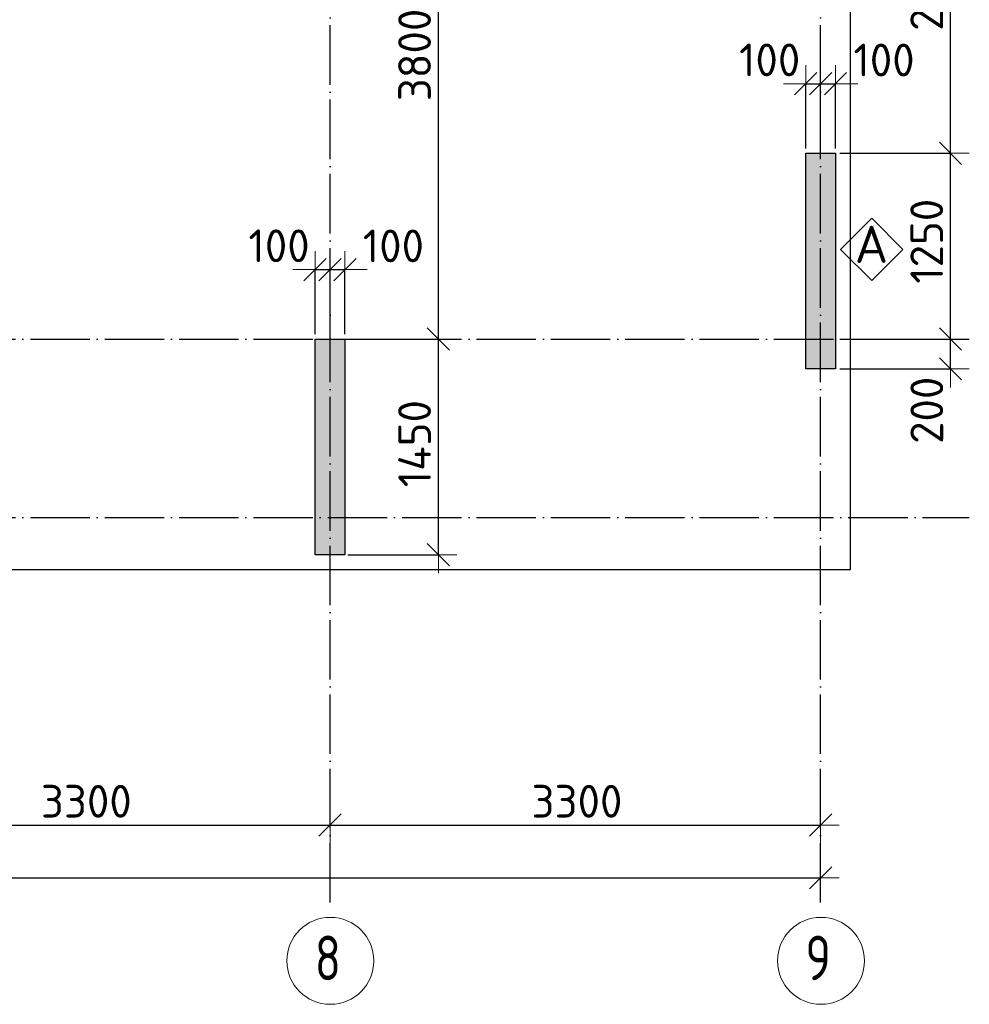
# Model space of a CAD drawing. Header units: millimetres. Extents: x -3495 to 112233, y -3287 to 47686.
# Tile 30 of 43: x 69663 to 76050, y -3274 to 3348. Entities that reach past the tile are written whole.
import ezdxf

# ---------------------------------------------------------------- set-up
doc = ezdxf.new("R2010")
doc.units = ezdxf.units.MM
doc.header["$PDMODE"] = 65
doc.linetypes.add('______11', pattern=[500, 400, -50, 0, -50])
doc.linetypes.add('______5', pattern=[1100, 800, -100, 100, -100])
for name, color, linetype, lineweight in [('Standard', 7, 'Continuous', 25), ('Армирование стержнями_ общее', 40, 'Continuous', 35), ('Размерная линия_ общее', 7, 'Continuous', 13)]:
    doc.layers.add(name, color=color, linetype=linetype, lineweight=lineweight)
doc.layers.add('Осевая линия_ общее', color=7, linetype='______5', lineweight=13, true_color=0xa0a0a0)
doc.styles.add('ISOCPEUR', font='isocpeur.ttf')
doc.dimstyles.new('DIMSTYLE_3', dxfattribs={"dimtxt": 220, "dimasz": 250, "dimexe": 0, "dimexo": 0, "dimgap": 110, "dimtad": 2, "dimdec": 0, "dimrnd": 5, "dimzin": 12, "dimdsep": 46, "dimtxsty": 'ISOCPEUR', "dimblk1": 'ALL_ML_STRICH', "dimblk2": 'ALL_ML_STRICH', "dimsah": 1, "dimcen": 0, "dimclrd": 7, "dimclre": 256, "dimclrt": 7, "dimadec": 0, "dimazin": 0, "dimtfac": 1, "dimtdec": 0, "dimtix": 1, "dimtmove": 2, "dimatfit": 3, "dimfxl": 0, "dimtzin": 0, "dimlwd": 0, "dimlwe": -3, "dimarcsym": 0})
doc.dimstyles.new('DIMSTYLE_8', dxfattribs={"dimtxt": 220, "dimasz": 250, "dimexe": 0, "dimexo": 0, "dimgap": 110, "dimtad": 2, "dimdec": 0, "dimrnd": 5, "dimzin": 12, "dimdsep": 46, "dimtxsty": 'ISOCPEUR', "dimblk1": 'ALL_ML_STRICH', "dimblk2": 'ALL_ML_STRICH', "dimsah": 1, "dimcen": 0, "dimclrd": 7, "dimclre": 256, "dimclrt": 7, "dimadec": 0, "dimazin": 0, "dimtfac": 1, "dimtdec": 0, "dimtix": 1, "dimtmove": 2, "dimatfit": 3, "dimfxl": 0, "dimtvp": 1.2, "dimtzin": 0, "dimlwd": 0, "dimlwe": -3, "dimarcsym": 0})

# ---------------------------------------------------------------- blocks, each defined once
blk = doc.blocks.new('ALL_ML_STRICH')
at = {"color": 0, "linetype": 'ByBlock', "lineweight": -2}
for p, q in [((-0.3, -0.3), (0.3, 0.3)), ((0, -0.5), (0, 0.5)), ((-1, 0), (0.5, 0))]:
    blk.add_line(p, q, dxfattribs=at)
blk = doc.blocks.new('*D44')
at = {"layer": 'DEFPOINTS', "color": 7, "linetype": 'Continuous', "lineweight": 13, "transparency": 33554687}
for p in [(50000, -2423.6), (75050, -2457.7), (50000, -2523.1)]:
    blk.add_point(p, dxfattribs=at)
at = {"layer": 'Размерная линия_ общее', "color": 253, "linetype": 'Continuous', "lineweight": -2, "true_color": 0xa0a0a0, "transparency": 33554687}
for p, q in [((50000, -2503.1), (50000, -2423.6)), ((75050, -2437.7), (75050, -2423.6))]:
    blk.add_line(p, q, dxfattribs=at)
at = {"layer": 'Размерная линия_ общее', "color": 7, "linetype": 'Continuous', "lineweight": -2, "transparency": 33554687}
blk.add_line((50000, -2423.6), (75050, -2423.6), dxfattribs=at)
at = {"layer": 'Размерная линия_ общее', "color": 7, "linetype": 'Continuous', "lineweight": 13, "transparency": 33554687, "xscale": 250, "yscale": 250, "zscale": 250, "rotation": 180}
blk.add_blockref('ALL_ML_STRICH', (50000, -2423.6), dxfattribs=at)
at = {"layer": 'Размерная линия_ общее', "color": 7, "linetype": 'Continuous', "lineweight": 13, "transparency": 33554687, "xscale": 250, "yscale": 250, "zscale": 250}
blk.add_blockref('ALL_ML_STRICH', (75050, -2423.6), dxfattribs=at)
at = {"layer": 'Размерная линия_ общее', "color": 7, "linetype": 'Continuous', "lineweight": 13, "transparency": 33554687, "insert": (62536, -2263.6), "char_height": 220, "width": 1100, "attachment_point": 5, "style": 'ISOCPEUR'}
blk.add_mtext('\\A1;{25050}', dxfattribs=at)
blk = doc.blocks.new('*D51')
at = {"layer": 'DEFPOINTS', "color": 7, "linetype": 'Continuous', "lineweight": 13, "transparency": 33554687}
for p in [(71750, -1976.4), (68450, -2068.8), (68450, -2071.3)]:
    blk.add_point(p, dxfattribs=at)
at = {"layer": 'Размерная линия_ общее', "color": 253, "linetype": 'Continuous', "lineweight": -2, "true_color": 0xa0a0a0, "transparency": 33554687}
for p, q in [((68450, -2068.8), (68450, -2068.8)), ((71750, -2076.4), (71750, -2068.8))]:
    blk.add_line(p, q, dxfattribs=at)
at = {"layer": 'Размерная линия_ общее', "color": 7, "linetype": 'Continuous', "lineweight": -2, "transparency": 33554687}
blk.add_line((68450, -2068.8), (71750, -2068.8), dxfattribs=at)
at = {"layer": 'Размерная линия_ общее', "color": 7, "linetype": 'Continuous', "lineweight": 13, "transparency": 33554687, "xscale": 250, "yscale": 250, "zscale": 250, "rotation": 180}
blk.add_blockref('ALL_ML_STRICH', (68450, -2068.8), dxfattribs=at)
at = {"layer": 'Размерная линия_ общее', "color": 7, "linetype": 'Continuous', "lineweight": 13, "transparency": 33554687, "xscale": 250, "yscale": 250, "zscale": 250}
blk.add_blockref('ALL_ML_STRICH', (71750, -2068.8), dxfattribs=at)
at = {"layer": 'Размерная линия_ общее', "color": 7, "linetype": 'Continuous', "lineweight": 13, "transparency": 33554687, "insert": (70111, -1908.8), "char_height": 220, "width": 880, "attachment_point": 5, "style": 'ISOCPEUR'}
blk.add_mtext('\\A1;{3300}', dxfattribs=at)
blk = doc.blocks.new('*D52')
at = {"layer": 'DEFPOINTS', "color": 7, "linetype": 'Continuous', "lineweight": 13, "transparency": 33554687}
for p in [(71750, -1976.4), (75050, -1976.4), (71750, -2068.8)]:
    blk.add_point(p, dxfattribs=at)
at = {"layer": 'Размерная линия_ общее', "color": 253, "linetype": 'Continuous', "lineweight": -2, "true_color": 0xa0a0a0, "transparency": 33554687}
for p, q in [((71750, -2076.4), (71750, -2068.8)), ((75050, -2076.4), (75050, -2068.8))]:
    blk.add_line(p, q, dxfattribs=at)
at = {"layer": 'Размерная линия_ общее', "color": 7, "linetype": 'Continuous', "lineweight": -2, "transparency": 33554687}
blk.add_line((71750, -2068.8), (75050, -2068.8), dxfattribs=at)
at = {"layer": 'Размерная линия_ общее', "color": 7, "linetype": 'Continuous', "lineweight": 13, "transparency": 33554687, "xscale": 250, "yscale": 250, "zscale": 250, "rotation": 180}
blk.add_blockref('ALL_ML_STRICH', (71750, -2068.8), dxfattribs=at)
at = {"layer": 'Размерная линия_ общее', "color": 7, "linetype": 'Continuous', "lineweight": 13, "transparency": 33554687, "xscale": 250, "yscale": 250, "zscale": 250}
blk.add_blockref('ALL_ML_STRICH', (75050, -2068.8), dxfattribs=at)
at = {"layer": 'Размерная линия_ общее', "color": 7, "linetype": 'Continuous', "lineweight": 13, "transparency": 33554687, "insert": (73411, -1908.8), "char_height": 220, "width": 880, "attachment_point": 5, "style": 'ISOCPEUR'}
blk.add_mtext('\\A1;{3300}', dxfattribs=at)
blk = doc.blocks.new('СЛОЖНЫЙ_ОБЪЕКТ_0')
at = {"layer": 'Осевая линия_ общее', "color": 253, "linetype": '______11', "lineweight": -3, "true_color": 0xa0a0a0, "transparency": 33554687}
for p, q in [((75050, -2590), (75050, 14620)), ((71750, -2590), (71750, 14510)), ((47230, 1200), (76050, 1200)), ((47230, 0), (76050, 0))]:
    blk.add_line(p, q, dxfattribs=at)
at = {"layer": 'Осевая линия_ общее', "color": 7, "linetype": 'Continuous', "lineweight": 13, "transparency": 33554687}
for centre in [(71752.4, -2981.9), (75052.4, -2981.9)]:
    blk.add_circle(centre, 292.4, dxfattribs=at)
at = {"layer": 'Осевая линия_ общее', "color": 7, "linetype": 'Continuous', "lineweight": 13, "transparency": 33554687, "char_height": 300, "width": 326.407, "attachment_point": 7, "style": 'ISOCPEUR'}
for s, insert in [('\\W0.78;8', (71647.4, -3112.4)), ('\\W0.78;9', (74947.4, -3112.4))]:
    blk.add_mtext(s, dxfattribs=dict(at, insert=insert))
blk = doc.blocks.new('*D266')
at = {"layer": 'DEFPOINTS', "color": 7, "linetype": 'Continuous', "lineweight": 13, "transparency": 33554687}
for p in [(71850, 1199.8), (71850, -250.2), (72479, -250.2)]:
    blk.add_point(p, dxfattribs=at)
at = {"layer": 'Размерная линия_ общее', "color": 253, "linetype": 'Continuous', "lineweight": -2, "true_color": 0xa0a0a0, "transparency": 33554687}
for p, q in [((71870, 1199.8), (72479, 1199.8)), ((71870, -250.2), (72479, -250.2))]:
    blk.add_line(p, q, dxfattribs=at)
at = {"layer": 'Размерная линия_ общее', "color": 7, "linetype": 'Continuous', "lineweight": -2, "transparency": 33554687}
blk.add_line((72479, -250.2), (72479, 1199.8), dxfattribs=at)
at = {"layer": 'Размерная линия_ общее', "color": 7, "linetype": 'Continuous', "lineweight": 13, "transparency": 33554687, "xscale": 250, "yscale": 250, "zscale": 250}
for p, rotation in [((72479, 1199.8), 90), ((72479, -250.2), 270)]:
    blk.add_blockref('ALL_ML_STRICH', p, dxfattribs=dict(at, rotation=rotation))
at = {"layer": 'Размерная линия_ общее', "color": 7, "linetype": 'Continuous', "lineweight": 13, "transparency": 33554687, "insert": (72319, 496.8), "char_height": 220, "width": 880, "attachment_point": 5, "rotation": 90, "style": 'ISOCPEUR'}
blk.add_mtext('\\A1;{1450}', dxfattribs=at)
blk = doc.blocks.new('*D267')
at = {"layer": 'DEFPOINTS', "color": 7, "linetype": 'Continuous', "lineweight": 13, "transparency": 33554687}
for p in [(71850, 5000), (71850, 1199.8), (72479, 1199.8)]:
    blk.add_point(p, dxfattribs=at)
at = {"layer": 'Размерная линия_ общее', "color": 253, "linetype": 'Continuous', "lineweight": -2, "true_color": 0xa0a0a0, "transparency": 33554687}
for p, q in [((71870, 5000), (72479, 5000)), ((71870, 1199.8), (72479, 1199.8))]:
    blk.add_line(p, q, dxfattribs=at)
at = {"layer": 'Размерная линия_ общее', "color": 7, "linetype": 'Continuous', "lineweight": -2, "transparency": 33554687}
blk.add_line((72479, 1199.8), (72479, 5000), dxfattribs=at)
at = {"layer": 'Размерная линия_ общее', "color": 7, "linetype": 'Continuous', "lineweight": 13, "transparency": 33554687, "xscale": 250, "yscale": 250, "zscale": 250}
for p, rotation in [((72479, 5000), 90), ((72479, 1199.8), 270)]:
    blk.add_blockref('ALL_ML_STRICH', p, dxfattribs=dict(at, rotation=rotation))
at = {"layer": 'Размерная линия_ общее', "color": 7, "linetype": 'Continuous', "lineweight": 13, "transparency": 33554687, "insert": (72319, 3110.9), "char_height": 220, "width": 880, "attachment_point": 5, "rotation": 90, "style": 'ISOCPEUR'}
blk.add_mtext('\\A1;{3800}', dxfattribs=at)
blk = doc.blocks.new('*D321')
at = {"layer": 'DEFPOINTS', "color": 7, "linetype": 'Continuous', "lineweight": 13, "transparency": 33554687}
for p in [(71650, 1667), (71650, 1212.1), (71750, 1212.1)]:
    blk.add_point(p, dxfattribs=at)
at = {"layer": 'Размерная линия_ общее', "color": 253, "linetype": 'Continuous', "lineweight": -2, "true_color": 0xa0a0a0, "transparency": 33554687}
for p, q in [((71650, 1232.1), (71650, 1667)), ((71750, 1232.1), (71750, 1667))]:
    blk.add_line(p, q, dxfattribs=at)
at = {"layer": 'Размерная линия_ общее', "color": 7, "linetype": 'Continuous', "lineweight": -2, "transparency": 33554687}
blk.add_line((71650, 1667), (71750, 1667), dxfattribs=at)
at = {"layer": 'Размерная линия_ общее', "color": 7, "linetype": 'Continuous', "lineweight": 13, "transparency": 33554687, "xscale": 250, "yscale": 250, "zscale": 250}
blk.add_blockref('ALL_ML_STRICH', (71750, 1667), dxfattribs=at)
at = {"layer": 'Размерная линия_ общее', "color": 7, "linetype": 'Continuous', "lineweight": 13, "transparency": 33554687, "xscale": 250, "yscale": 250, "zscale": 250, "rotation": 180}
blk.add_blockref('ALL_ML_STRICH', (71650, 1667), dxfattribs=at)
at = {"layer": 'Размерная линия_ общее', "color": 7, "linetype": 'Continuous', "lineweight": 13, "transparency": 33554687, "insert": (71407.3, 1827.5), "char_height": 220, "width": 660, "attachment_point": 5, "style": 'ISOCPEUR'}
blk.add_mtext('\\A1;{100}', dxfattribs=at)
blk = doc.blocks.new('*D322')
at = {"layer": 'DEFPOINTS', "color": 7, "linetype": 'Continuous', "lineweight": 13, "transparency": 33554687}
for p in [(71750, 1667), (71750, 1212.1), (71850, 1212.1)]:
    blk.add_point(p, dxfattribs=at)
at = {"layer": 'Размерная линия_ общее', "color": 253, "linetype": 'Continuous', "lineweight": -2, "true_color": 0xa0a0a0, "transparency": 33554687}
for p, q in [((71750, 1232.1), (71750, 1667)), ((71850, 1232.1), (71850, 1667))]:
    blk.add_line(p, q, dxfattribs=at)
at = {"layer": 'Размерная линия_ общее', "color": 7, "linetype": 'Continuous', "lineweight": -2, "transparency": 33554687}
blk.add_line((71750, 1667), (71850, 1667), dxfattribs=at)
at = {"layer": 'Размерная линия_ общее', "color": 7, "linetype": 'Continuous', "lineweight": 13, "transparency": 33554687, "xscale": 250, "yscale": 250, "zscale": 250}
blk.add_blockref('ALL_ML_STRICH', (71850, 1667), dxfattribs=at)
at = {"layer": 'Размерная линия_ общее', "color": 7, "linetype": 'Continuous', "lineweight": 13, "transparency": 33554687, "xscale": 250, "yscale": 250, "zscale": 250, "rotation": 180}
blk.add_blockref('ALL_ML_STRICH', (71750, 1667), dxfattribs=at)
at = {"layer": 'Размерная линия_ общее', "color": 7, "linetype": 'Continuous', "lineweight": 13, "transparency": 33554687, "insert": (72176.4, 1826.8), "char_height": 220, "width": 660, "attachment_point": 5, "style": 'ISOCPEUR'}
blk.add_mtext('\\A1;{100}', dxfattribs=at)
blk = doc.blocks.new('*D327')
at = {"layer": 'DEFPOINTS', "color": 7, "linetype": 'Continuous', "lineweight": 13, "transparency": 33554687}
for p in [(74950, 2917.2), (74950, 2462.3), (75050, 2462.3)]:
    blk.add_point(p, dxfattribs=at)
at = {"layer": 'Размерная линия_ общее', "color": 253, "linetype": 'Continuous', "lineweight": -2, "true_color": 0xa0a0a0, "transparency": 33554687}
for p, q in [((74950, 2482.3), (74950, 2917.2)), ((75050, 2482.3), (75050, 2917.2))]:
    blk.add_line(p, q, dxfattribs=at)
at = {"layer": 'Размерная линия_ общее', "color": 7, "linetype": 'Continuous', "lineweight": -2, "transparency": 33554687}
blk.add_line((74950, 2917.2), (75050, 2917.2), dxfattribs=at)
at = {"layer": 'Размерная линия_ общее', "color": 7, "linetype": 'Continuous', "lineweight": 13, "transparency": 33554687, "xscale": 250, "yscale": 250, "zscale": 250}
blk.add_blockref('ALL_ML_STRICH', (75050, 2917.2), dxfattribs=at)
at = {"layer": 'Размерная линия_ общее', "color": 7, "linetype": 'Continuous', "lineweight": 13, "transparency": 33554687, "xscale": 250, "yscale": 250, "zscale": 250, "rotation": 180}
blk.add_blockref('ALL_ML_STRICH', (74950, 2917.2), dxfattribs=at)
at = {"layer": 'Размерная линия_ общее', "color": 7, "linetype": 'Continuous', "lineweight": 13, "transparency": 33554687, "insert": (74707.3, 3077.7), "char_height": 220, "width": 660, "attachment_point": 5, "style": 'ISOCPEUR'}
blk.add_mtext('\\A1;{100}', dxfattribs=at)
blk = doc.blocks.new('*D328')
at = {"layer": 'DEFPOINTS', "color": 7, "linetype": 'Continuous', "lineweight": 13, "transparency": 33554687}
for p in [(75050, 2917.2), (75050, 2462.3), (75150, 2462.3)]:
    blk.add_point(p, dxfattribs=at)
at = {"layer": 'Размерная линия_ общее', "color": 253, "linetype": 'Continuous', "lineweight": -2, "true_color": 0xa0a0a0, "transparency": 33554687}
for p, q in [((75050, 2482.3), (75050, 2917.2)), ((75150, 2482.3), (75150, 2917.2))]:
    blk.add_line(p, q, dxfattribs=at)
at = {"layer": 'Размерная линия_ общее', "color": 7, "linetype": 'Continuous', "lineweight": -2, "transparency": 33554687}
blk.add_line((75050, 2917.2), (75150, 2917.2), dxfattribs=at)
at = {"layer": 'Размерная линия_ общее', "color": 7, "linetype": 'Continuous', "lineweight": 13, "transparency": 33554687, "xscale": 250, "yscale": 250, "zscale": 250}
blk.add_blockref('ALL_ML_STRICH', (75150, 2917.2), dxfattribs=at)
at = {"layer": 'Размерная линия_ общее', "color": 7, "linetype": 'Continuous', "lineweight": 13, "transparency": 33554687, "xscale": 250, "yscale": 250, "zscale": 250, "rotation": 180}
blk.add_blockref('ALL_ML_STRICH', (75050, 2917.2), dxfattribs=at)
at = {"layer": 'Размерная линия_ общее', "color": 7, "linetype": 'Continuous', "lineweight": 13, "transparency": 33554687, "insert": (75476.4, 3077), "char_height": 220, "width": 660, "attachment_point": 5, "style": 'ISOCPEUR'}
blk.add_mtext('\\A1;{100}', dxfattribs=at)
blk = doc.blocks.new('СЛОЖНЫЙ_ОБЪЕКТ_21')
at = {"layer": 'Армирование стержнями_ общее', "color": 7, "linetype": 'Continuous', "lineweight": 13, "transparency": 33554687}
blk.add_lwpolyline([(75393.3, 2013.4), (75183.3, 1803.4), (75393.3, 1593.4), (75603.3, 1803.4), (75393.3, 2013.4)], close=True, dxfattribs=at)
at = {"layer": 'Армирование стержнями_ общее', "color": 7, "linetype": 'Continuous', "lineweight": 13, "transparency": 33554687, "insert": (75279.4, 1837.2), "char_height": 250, "width": 327.273, "attachment_point": 4, "style": 'ISOCPEUR'}
blk.add_mtext('\\A1;{\\fISOCPEUR|i0|b0;\\H250.000000;\\W1.000000;\\C7;А}\\P', dxfattribs=at)
blk = doc.blocks.new('*D354')
at = {"layer": 'DEFPOINTS', "color": 7, "linetype": 'Continuous', "lineweight": 13, "transparency": 33554687}
for p in [(75160, 1200), (75160, 1000), (75923.5, 1000)]:
    blk.add_point(p, dxfattribs=at)
at = {"layer": 'Размерная линия_ общее', "color": 253, "linetype": 'Continuous', "lineweight": -2, "true_color": 0xa0a0a0, "transparency": 33554687}
for p, q in [((75180, 1200), (75923.5, 1200)), ((75180, 1000), (75923.5, 1000))]:
    blk.add_line(p, q, dxfattribs=at)
at = {"layer": 'Размерная линия_ общее', "color": 7, "linetype": 'Continuous', "lineweight": -2, "transparency": 33554687}
blk.add_line((75923.5, 1000), (75923.5, 1200), dxfattribs=at)
at = {"layer": 'Размерная линия_ общее', "color": 7, "linetype": 'Continuous', "lineweight": 13, "transparency": 33554687, "xscale": 250, "yscale": 250, "zscale": 250}
for p, rotation in [((75923.5, 1200), 90), ((75923.5, 1000), 270)]:
    blk.add_blockref('ALL_ML_STRICH', p, dxfattribs=dict(at, rotation=rotation))
at = {"layer": 'Размерная линия_ общее', "color": 7, "linetype": 'Continuous', "lineweight": 13, "transparency": 33554687, "insert": (75764.2, 721.1), "char_height": 220, "width": 660, "attachment_point": 5, "rotation": 90, "style": 'ISOCPEUR'}
blk.add_mtext('\\A1;{200}', dxfattribs=at)
blk = doc.blocks.new('*D355')
at = {"layer": 'DEFPOINTS', "color": 7, "linetype": 'Continuous', "lineweight": 13, "transparency": 33554687}
for p in [(75160, 2450), (75160, 1200), (75923.5, 1200)]:
    blk.add_point(p, dxfattribs=at)
at = {"layer": 'Размерная линия_ общее', "color": 253, "linetype": 'Continuous', "lineweight": -2, "true_color": 0xa0a0a0, "transparency": 33554687}
for p, q in [((75180, 2450), (75923.5, 2450)), ((75180, 1200), (75923.5, 1200))]:
    blk.add_line(p, q, dxfattribs=at)
at = {"layer": 'Размерная линия_ общее', "color": 7, "linetype": 'Continuous', "lineweight": -2, "transparency": 33554687}
blk.add_line((75923.5, 1200), (75923.5, 2450), dxfattribs=at)
at = {"layer": 'Размерная линия_ общее', "color": 7, "linetype": 'Continuous', "lineweight": 13, "transparency": 33554687, "xscale": 250, "yscale": 250, "zscale": 250}
for p, rotation in [((75923.5, 2450), 90), ((75923.5, 1200), 270)]:
    blk.add_blockref('ALL_ML_STRICH', p, dxfattribs=dict(at, rotation=rotation))
at = {"layer": 'Размерная линия_ общее', "color": 7, "linetype": 'Continuous', "lineweight": 13, "transparency": 33554687, "insert": (75763.5, 1858), "char_height": 220, "width": 880, "attachment_point": 5, "rotation": 90, "style": 'ISOCPEUR'}
blk.add_mtext('\\A1;{1250}', dxfattribs=at)
blk = doc.blocks.new('*D356')
at = {"layer": 'DEFPOINTS', "color": 7, "linetype": 'Continuous', "lineweight": 13, "transparency": 33554687}
for p in [(75160, 4680), (75160, 2450), (75923.5, 2450)]:
    blk.add_point(p, dxfattribs=at)
at = {"layer": 'Размерная линия_ общее', "color": 253, "linetype": 'Continuous', "lineweight": -2, "true_color": 0xa0a0a0, "transparency": 33554687}
for p, q in [((75180, 4680), (75923.5, 4680)), ((75180, 2450), (75923.5, 2450))]:
    blk.add_line(p, q, dxfattribs=at)
at = {"layer": 'Размерная линия_ общее', "color": 7, "linetype": 'Continuous', "lineweight": -2, "transparency": 33554687}
blk.add_line((75923.5, 2450), (75923.5, 4680), dxfattribs=at)
at = {"layer": 'Размерная линия_ общее', "color": 7, "linetype": 'Continuous', "lineweight": 13, "transparency": 33554687, "xscale": 250, "yscale": 250, "zscale": 250}
for p, rotation in [((75923.5, 4680), 90), ((75923.5, 2450), 270)]:
    blk.add_blockref('ALL_ML_STRICH', p, dxfattribs=dict(at, rotation=rotation))
at = {"layer": 'Размерная линия_ общее', "color": 7, "linetype": 'Continuous', "lineweight": 13, "transparency": 33554687, "insert": (75763.5, 3576), "char_height": 220, "width": 880, "attachment_point": 5, "rotation": 90, "style": 'ISOCPEUR'}
blk.add_mtext('\\A1;{2230}', dxfattribs=at)

msp = doc.modelspace()

# ---------------------------------------------------------------- hatches: boundary and pattern name
at = {"layer": 'Standard', "linetype": 'Continuous', "lineweight": 13, "transparency": 33554687}
for points in [[(74950, 1000), (75150, 1000), (75150, 2450), (74950, 2450)], [(71650, -250.2), (71850, -250.2), (71850, 1199.8), (71650, 1199.8)]]:
    msp.add_hatch(color=7, dxfattribs=at).paths.add_polyline_path(points)

# ---------------------------------------------------------------- linework, layer by layer
at = {"layer": 'Standard', "color": 7, "linetype": 'Continuous', "lineweight": -3, "transparency": 33554687}
for p, q in [((74950, 1000), (74950, 2450)), ((74950, 2450), (75150, 2450)), ((75150, 2450), (75150, 1000)), ((71650, -250.2), (71650, 1199.8)), ((71650, 1199.8), (71850, 1199.8)), ((71850, 1199.8), (71850, -250.2)), ((75150, 1000), (74950, 1000)), ((71850, -250.2), (71650, -250.2))]:
    msp.add_line(p, q, dxfattribs=at)
at = {"layer": 'Standard', "color": 7, "linetype": 'Continuous', "lineweight": 25, "transparency": 33554687}
msp.add_lwpolyline([(49650, -350.2), (75250, -350.2), (75250, 46690), (49650, 46690), (49650, -350.2)], dxfattribs=at)

# ---------------------------------------------------------------- block references
at = {"layer": 'Армирование стержнями_ общее', "color": 7, "linetype": 'Continuous', "lineweight": 13, "transparency": 33554687}
msp.add_blockref('СЛОЖНЫЙ_ОБЪЕКТ_21', (0, 0), dxfattribs=at)
at = {"layer": 'Осевая линия_ общее', "color": 253, "linetype": '______11', "lineweight": -3, "true_color": 0xa0a0a0, "transparency": 33554687}
msp.add_blockref('СЛОЖНЫЙ_ОБЪЕКТ_0', (0, 0), dxfattribs=at)

# ---------------------------------------------------------------- dimensions: what is measured, and where the dimension line sits
at = {"layer": 'Размерная линия_ общее', "color": 7, "linetype": 'Continuous', "lineweight": 13, "transparency": 33554687}
for base, p1, p2, dimstyle, picture, middle in [((72479, 5000), (71870, 1199.8), (71870, 5000), 'DIMSTYLE_3', '*D267', (72319, 3110.9)), ((75923.5, 4680), (75180, 2450), (75180, 4680), 'DIMSTYLE_3', '*D356', (75763.5, 3576)), ((75923.5, 2450), (75180, 1200), (75180, 2450), 'DIMSTYLE_3', '*D355', (75763.5, 1858)), ((72479, 1199.8), (71870, -250.2), (71870, 1199.8), 'DIMSTYLE_3', '*D266', (72319, 496.8)), ((75923.5, 1200), (75180, 1000), (75180, 1200), 'DIMSTYLE_8', '*D354', (75764.2, 721.1))]:
    dim = msp.add_linear_dim(base=base, p1=p1, p2=p2, angle=90, dimstyle=dimstyle, override={"dimpost": '<>', "dimclrd": 7, "dimclre": 253, "dimclrt": 7, "dimlwd": 0, "dimlwe": 65533}, dxfattribs=at)
    dim.commit()
    dim.dimension.update_dxf_attribs({"geometry": picture, "text_midpoint": middle, "dimtype": 160})
for base, p1, p2, dimstyle, picture, middle in [((75050, 2917.2), (74950, 2482.3), (75050, 2482.3), 'DIMSTYLE_8', '*D327', (74707.3, 3077.7)), ((75150, 2917.2), (75050, 2482.3), (75150, 2482.3), 'DIMSTYLE_8', '*D328', (75476.4, 3077)), ((71750, 1667), (71650, 1232.1), (71750, 1232.1), 'DIMSTYLE_8', '*D321', (71407.3, 1827.5)), ((71850, 1667), (71750, 1232.1), (71850, 1232.1), 'DIMSTYLE_8', '*D322', (72176.4, 1826.8)), ((71750, -2068.8), (68450, -2068.8), (71750, -2076.4), 'DIMSTYLE_3', '*D51', (70111, -1908.8)), ((75050, -2068.8), (71750, -2076.4), (75050, -2076.4), 'DIMSTYLE_3', '*D52', (73411, -1908.8)), ((75050, -2423.6), (50000, -2503.1), (75050, -2437.7), 'DIMSTYLE_3', '*D44', (62536, -2263.6))]:
    dim = msp.add_linear_dim(base=base, p1=p1, p2=p2, dimstyle=dimstyle, override={"dimpost": '<>', "dimclrd": 7, "dimclre": 253, "dimclrt": 7, "dimlwd": 0, "dimlwe": 65533}, dxfattribs=at)
    dim.commit()
    dim.dimension.update_dxf_attribs({"geometry": picture, "text_midpoint": middle, "dimtype": 160})

doc.saveas('drawing.dxf')
